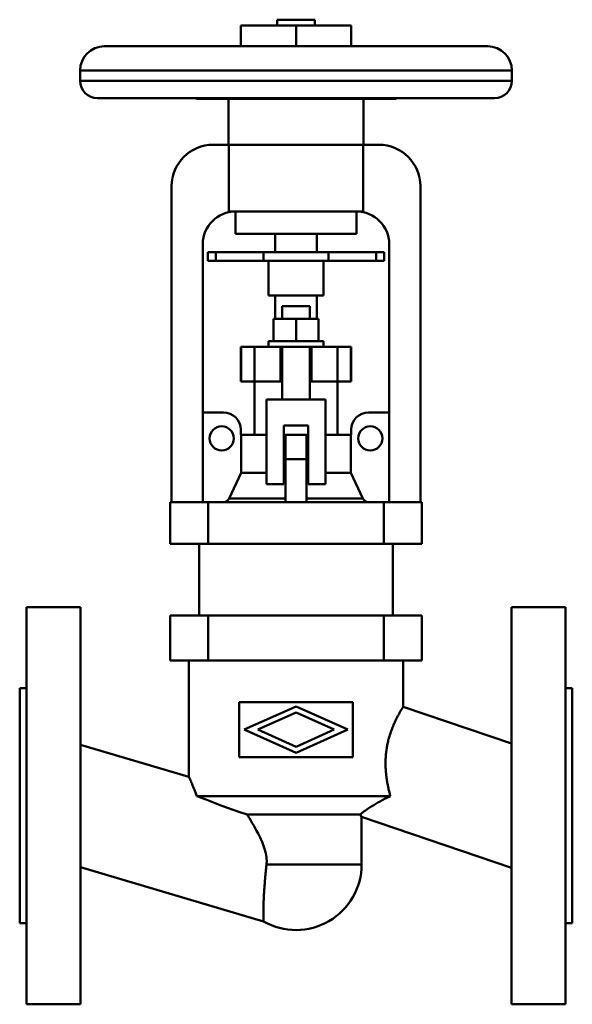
# Model space of a CAD drawing. Header units: millimetres. Extents: x 0 to 160, y -58 to 227.
import ezdxf

# ---------------------------------------------------------------- set-up
doc = ezdxf.new("R2010")
doc.units = ezdxf.units.MM
doc.layers.add('AM_0', color=7, linetype='Continuous', lineweight=30)

msp = doc.modelspace()

# ---------------------------------------------------------------- linework, layer by layer
at = {"layer": 'AM_0', "color": 7, "linetype": 'Continuous', "lineweight": 50}
for p, q in [((64, 225.8), (96, 225.8)), ((64, 225.8), (64, 219.8)), ((74.5, 227.5), (74.5, 225.8)), ((74.5, 227.5), (85.5, 227.5)), ((80, 225.8), (80, 219.8)), ((85.5, 225.8), (85.5, 227.5)), ((96, 225.8), (96, 219.8)), ((24.5, 219.8), (135.5, 219.8)), ((17.5, 212.8), (17.5, 209.8)), ((17.5, 212.8), (142.5, 212.8)), ((142.5, 209.8), (142.5, 212.8)), ((17.5, 209.8), (142.5, 209.8)), ((22.5, 204.8), (137.5, 204.8)), ((51.4, 204.6), (108.6, 204.6)), ((60.5, 204.6), (60.5, 191.3)), ((99.5, 191.3), (99.5, 204.6)), ((109, 204.69), (109, 204.8)), ((56, 191.3), (104, 191.3)), ((60.58, 172), (60.58, 191.3)), ((99.42, 191.3), (99.42, 172)), ((44, 87.8), (44, 179.3)), ((116, 179.3), (116, 87.8)), ((60.58, 172), (99.42, 172)), ((62.5, 172), (62.5, 165.5)), ((97.5, 165.5), (97.5, 172)), ((62.5, 165.5), (97.5, 165.5)), ((74, 165.5), (74, 160.2)), ((86, 160.2), (86, 165.5)), ((53, 162.5), (53, 87.8)), ((107, 87.8), (107, 162.5)), ((54.5, 160.2), (105.5, 160.2)), ((54.5, 160.2), (54.5, 157.7)), ((56.78, 160.2), (56.78, 157.7)), ((70.6, 160.2), (70.6, 157.7)), ((89.4, 160.2), (89.4, 157.7)), ((103.22, 160.2), (103.22, 157.7)), ((105.5, 160.2), (105.5, 157.7)), ((54.5, 157.7), (105.5, 157.7)), ((72, 157.7), (72, 147.7)), ((88, 147.7), (88, 157.7)), ((72, 147.7), (88, 147.7)), ((74, 147.7), (74, 140.9)), ((86, 140.9), (86, 147.7)), ((76, 144.55), (76, 140.9)), ((76, 144.55), (84, 144.55)), ((84, 140.9), (84, 144.55)), ((73.5, 134.4), (73.5, 140.9)), ((86.5, 140.9), (73.5, 140.9)), ((80, 134.4), (80, 140.9)), ((86.5, 134.4), (86.5, 140.9)), ((72, 134.4), (72, 132.8)), ((88, 134.4), (72, 134.4)), ((88, 132.8), (88, 134.4)), ((64, 132.8), (64, 122.8)), ((96, 132.8), (64, 132.8)), ((64.08, 122.8), (64.08, 132.8)), ((68, 132.8), (68, 107.3)), ((75.5, 122.8), (75.5, 132.8)), ((76, 132.8), (76, 117.55)), ((84, 117.55), (84, 132.8)), ((84.5, 122.8), (84.5, 132.8)), ((92, 107.3), (92, 132.8)), ((95.92, 122.8), (95.92, 132.8)), ((96, 122.8), (96, 132.8)), ((64, 122.8), (76, 122.8)), ((84, 122.8), (96, 122.8)), ((71.5, 93.05), (71.5, 117.55)), ((71.5, 117.55), (88.5, 117.55)), ((88.5, 117.55), (88.5, 93.05)), ((53, 113.8), (59, 113.8)), ((101, 113.8), (107, 113.8)), ((64, 108.8), (64, 107.3)), ((76.5, 110.05), (76.5, 93.05)), ((83.5, 110.05), (76.5, 110.05)), ((83.5, 93.05), (83.5, 110.05)), ((96, 107.3), (96, 108.8)), ((64, 107.3), (71.5, 107.3)), ((64.13, 107.3), (64.13, 96.38)), ((76.5, 107.3), (83.5, 107.3)), ((77, 87.8), (77, 107.3)), ((83, 87.8), (83, 107.3)), ((88.5, 107.3), (96, 107.3)), ((95.87, 96.38), (95.87, 107.3)), ((77, 100.3), (83, 100.3)), ((64.13, 96.38), (60.64, 88.95)), ((64.13, 96.38), (71.5, 96.38)), ((76.5, 96.38), (77, 96.38)), ((83, 96.38), (83.5, 96.38)), ((88.5, 96.38), (95.87, 96.38)), ((99.36, 88.95), (95.87, 96.38)), ((76.5, 93.05), (71.5, 93.05)), ((88.5, 93.05), (83.5, 93.05)), ((60.64, 88.95), (77, 88.95)), ((83, 88.95), (99.36, 88.95)), ((43.54, 87.8), (43.54, 75.8)), ((43.54, 87.8), (116.46, 87.8)), ((54.54, 87.8), (54.54, 75.8)), ((105.46, 87.8), (105.46, 75.8)), ((116.46, 87.8), (116.46, 75.8)), ((116.46, 75.8), (43.54, 75.8)), ((52, 75.8), (52, 55)), ((108, 55), (108, 75.8)), ((17.6, 57.5), (2, 57.5)), ((2, 57.5), (2, -57.5)), ((17.6, -57.5), (17.6, 57.5)), ((158, 57.5), (142.4, 57.5)), ((142.4, -57.5), (142.4, 57.5)), ((158, -57.5), (158, 57.5)), ((43.54, 55), (43.54, 42)), ((43.54, 55), (116.46, 55)), ((54.54, 55), (54.54, 42)), ((105.46, 55), (105.46, 42)), ((116.46, 55), (116.46, 42)), ((116.46, 42), (43.54, 42)), ((49, 42), (49, 8.35)), ((111, 28.57), (111, 42)), ((2, 34), (0, 34)), ((0, -34), (0, 34)), ((160, 34), (158, 34)), ((160, 34), (160, -34)), ((96.5, 30), (63.5, 30)), ((63.5, 30), (63.5, 14)), ((65, 22), (80, 28.7)), ((80, 28.7), (95, 22)), ((96.5, 14), (96.5, 30)), ((142.4, 17.95), (111, 28.57)), ((80, 26.95), (68.92, 22)), ((91.08, 22), (80, 26.95)), ((80, 15.3), (65, 22)), ((68.92, 22), (80, 17.05)), ((95, 22), (80, 15.3)), ((80, 17.05), (91.08, 22)), ((49, 8.35), (17.6, 17.65)), ((63.5, 14), (96.5, 14)), ((107.32, 2.78), (51.3, 2.78)), ((98.56, -2.6), (65.87, -2.6)), ((98.56, -2.6), (99, -3.26)), ((99, -17), (99, -3.26)), ((99, -3.26), (142.4, -17.95)), ((99, -17), (71.46, -17)), ((17.6, -17.81), (70.6, -33.51)), ((0, -34), (2, -34)), ((158, -34), (160, -34)), ((2, -57.5), (17.6, -57.5)), ((142.4, -57.5), (158, -57.5))]:
    msp.add_line(p, q, dxfattribs=at)
for points in [[(68.43, 204.8), (67.44, 204.73), (65.5, 204.69), (63.56, 204.73), (62.57, 204.8)], [(60.64, 88.95), (60.61, 88.9), (60.55, 88.79), (60.48, 88.68), (60.45, 88.62), (60.41, 88.57), (60.33, 88.48), (60.24, 88.39), (60.15, 88.3), (60.06, 88.22), (59.95, 88.15), (59.9, 88.11), (59.84, 88.08), (59.73, 88.02), (59.62, 87.96), (59.5, 87.92), (59.38, 87.88), (59.26, 87.85), (59.2, 87.84), (59.13, 87.82), (59, 87.81), (58.88, 87.8), (58.82, 87.8)], [(101.18, 87.8), (101.12, 87.8), (101, 87.81), (100.87, 87.82), (100.8, 87.84), (100.74, 87.85), (100.62, 87.88), (100.5, 87.92), (100.38, 87.96), (100.27, 88.02), (100.16, 88.08), (100.1, 88.11), (100.05, 88.15), (99.94, 88.22), (99.85, 88.3), (99.76, 88.39), (99.67, 88.48), (99.59, 88.57), (99.55, 88.62), (99.52, 88.68), (99.45, 88.79), (99.39, 88.9), (99.36, 88.95)], [(111, 28.57), (111, 28.57), (111, 28.56), (110.99, 28.55), (110.98, 28.54), (110.98, 28.53), (110.96, 28.51), (110.95, 28.48), (110.92, 28.45), (110.9, 28.4), (110.87, 28.36), (110.85, 28.33), (110.83, 28.3), (110.8, 28.24), (110.76, 28.18), (110.71, 28.11), (110.66, 28.03), (110.61, 27.94), (110.59, 27.9), (110.56, 27.85), (110.5, 27.75), (110.44, 27.65), (110.41, 27.6), (110.37, 27.54), (110.3, 27.43), (110.23, 27.31), (110.2, 27.24), (110.16, 27.18), (110.08, 27.05), (110, 26.91), (109.92, 26.76), (109.84, 26.61), (109.75, 26.46), (109.71, 26.38), (109.66, 26.3), (109.57, 26.13), (109.48, 25.96), (109.39, 25.78), (109.29, 25.6), (109.2, 25.42), (109.15, 25.32), (109.1, 25.23), (109, 25.03), (108.91, 24.83), (108.81, 24.63), (108.71, 24.42), (108.61, 24.21), (108.56, 24.1), (108.51, 24), (108.41, 23.78), (108.31, 23.55), (108.21, 23.32), (108.11, 23.08), (108.01, 22.84), (107.96, 22.72), (107.91, 22.59), (107.81, 22.34), (107.71, 22.08), (107.61, 21.81), (107.52, 21.54), (107.42, 21.26), (107.37, 21.12), (107.32, 20.98), (107.23, 20.7), (107.14, 20.41), (107.09, 20.26), (107.05, 20.11), (106.96, 19.81), (106.88, 19.51), (106.84, 19.35), (106.79, 19.2), (106.72, 18.89), (106.64, 18.58), (106.57, 18.26), (106.5, 17.94), (106.43, 17.61), (106.4, 17.45), (106.37, 17.29), (106.31, 16.96), (106.26, 16.63), (106.21, 16.29), (106.16, 15.96), (106.12, 15.62), (106.1, 15.46), (106.08, 15.29), (106.04, 14.95), (106.01, 14.61), (105.99, 14.27), (105.97, 13.94), (105.95, 13.6), (105.94, 13.43), (105.94, 13.27), (105.93, 12.93), (105.92, 12.6), (105.92, 12.27), (105.93, 11.94), (105.93, 11.6), (105.94, 11.44), (105.94, 11.27), (105.96, 10.94), (105.97, 10.61), (105.99, 10.28), (106.02, 9.95), (106.05, 9.62), (106.06, 9.45), (106.08, 9.29), (106.11, 8.96), (106.15, 8.63), (106.17, 8.46), (106.19, 8.3), (106.24, 7.97), (106.28, 7.65), (106.31, 7.48), (106.33, 7.32), (106.38, 7), (106.44, 6.67), (106.5, 6.35), (106.56, 6.03), (106.62, 5.71), (106.65, 5.55), (106.69, 5.4), (106.75, 5.08), (106.82, 4.77), (106.89, 4.45), (106.97, 4.14), (107.04, 3.84), (107.08, 3.68), (107.12, 3.53), (107.2, 3.23), (107.28, 2.93), (107.32, 2.78)], [(49, 8.35), (49, 8.34), (49.02, 8.3), (49.05, 8.23), (49.08, 8.17), (49.11, 8.11), (49.18, 7.96), (49.26, 7.76), (49.37, 7.53), (49.48, 7.27), (49.61, 6.97), (49.69, 6.8), (49.76, 6.63), (49.92, 6.27), (50.08, 5.87), (50.26, 5.45), (50.44, 5.01), (50.63, 4.54), (50.72, 4.3), (50.82, 4.05), (51.01, 3.55), (51.2, 3.04), (51.3, 2.78)], [(65.87, -2.6), (63.45, -1.79), (58.53, -0.02), (53.66, 1.85), (51.3, 2.78)], [(107.32, 2.78), (106.97, 2.6), (106.3, 2.27), (105.65, 1.93), (105.32, 1.76), (104.99, 1.59), (104.35, 1.24), (103.71, 0.89), (103.1, 0.54), (102.51, 0.19), (101.95, -0.14), (101.69, -0.31), (101.43, -0.47), (100.94, -0.79), (100.5, -1.09), (100.1, -1.37), (99.75, -1.64), (99.42, -1.88), (99.27, -2), (99.13, -2.12), (98.87, -2.33), (98.66, -2.52), (98.56, -2.6)], [(65.87, -2.6), (66.08, -2.94), (66.51, -3.63), (66.93, -4.32), (67.13, -4.67), (67.34, -5.02), (67.76, -5.74), (68.18, -6.48), (68.6, -7.25), (69.02, -8.04), (69.42, -8.84), (69.62, -9.25), (69.81, -9.67), (70.18, -10.5), (70.52, -11.34), (70.82, -12.2), (71.08, -13.06), (71.21, -13.56), (71.24, -13.71), (71.27, -13.85), (71.29, -13.93), (71.3, -14), (71.33, -14.14), (71.36, -14.29), (71.37, -14.36), (71.38, -14.44), (71.4, -14.58), (71.42, -14.73), (71.43, -14.8), (71.44, -14.87), (71.46, -15.02), (71.47, -15.17), (71.49, -15.31), (71.5, -15.46), (71.5, -15.61), (71.51, -15.68), (71.51, -15.76), (71.51, -15.9), (71.51, -16.05), (71.51, -16.2), (71.51, -16.35), (71.5, -16.49), (71.5, -16.57), (71.5, -16.64), (71.49, -16.78), (71.47, -16.93), (71.46, -17)], [(71.46, -17), (71.45, -17.12), (71.43, -17.35), (71.4, -17.59), (71.39, -17.71), (71.38, -17.82), (71.35, -18.06), (71.33, -18.3), (71.31, -18.53), (71.28, -18.77), (71.26, -19.01), (71.25, -19.13), (71.24, -19.25), (71.21, -19.48), (71.19, -19.72), (71.17, -19.96), (71.15, -20.19), (71.12, -20.43), (71.11, -20.55), (71.1, -20.67), (71.08, -20.9), (71.06, -21.14), (71.05, -21.25), (71.04, -21.37), (71.02, -21.6), (71, -21.84), (70.99, -21.95), (70.98, -22.07), (70.96, -22.3), (70.94, -22.53), (70.93, -22.75), (70.91, -22.98), (70.89, -23.2), (70.88, -23.32), (70.87, -23.43), (70.86, -23.65), (70.84, -23.87), (70.83, -24.09), (70.81, -24.31), (70.8, -24.52), (70.79, -24.63), (70.78, -24.74), (70.77, -24.95), (70.76, -25.16), (70.74, -25.37), (70.73, -25.57), (70.72, -25.77), (70.71, -25.88), (70.71, -25.98), (70.7, -26.17), (70.69, -26.37), (70.68, -26.57), (70.67, -26.76), (70.66, -26.95), (70.65, -27.04), (70.65, -27.13), (70.64, -27.32), (70.63, -27.5), (70.62, -27.68), (70.62, -27.85), (70.61, -28.03), (70.61, -28.11), (70.6, -28.2), (70.6, -28.36), (70.59, -28.53), (70.59, -28.61), (70.59, -28.69), (70.58, -28.85), (70.58, -29.02), (70.58, -29.09), (70.57, -29.17), (70.57, -29.33), (70.57, -29.49), (70.56, -29.64), (70.56, -29.79), (70.56, -29.94), (70.56, -30.01), (70.56, -30.09), (70.56, -30.23), (70.55, -30.37), (70.55, -30.51), (70.55, -30.65), (70.55, -30.79), (70.55, -30.85), (70.55, -30.92), (70.55, -31.05), (70.55, -31.17), (70.55, -31.3), (70.55, -31.42), (70.55, -31.54), (70.55, -31.59), (70.55, -31.65), (70.55, -31.76), (70.56, -31.87), (70.56, -31.98), (70.56, -32.08), (70.56, -32.18), (70.56, -32.23), (70.56, -32.27), (70.57, -32.36), (70.57, -32.45), (70.57, -32.54), (70.57, -32.62), (70.57, -32.7), (70.57, -32.74), (70.58, -32.77), (70.58, -32.84), (70.58, -32.91), (70.58, -32.94), (70.58, -32.98), (70.58, -33.04), (70.59, -33.09), (70.59, -33.12), (70.59, -33.15), (70.59, -33.2), (70.59, -33.24), (70.59, -33.28), (70.6, -33.32), (70.6, -33.36), (70.6, -33.37), (70.6, -33.39), (70.6, -33.42), (70.6, -33.44), (70.6, -33.46), (70.6, -33.48), (70.6, -33.49), (70.6, -33.5), (70.6, -33.5), (70.6, -33.51), (70.6, -33.51), (70.6, -33.51)]]:
    msp.add_lwpolyline(points, dxfattribs=at)
for centre in [(58.5, 106.3), (101.5, 106.3)]:
    msp.add_circle(centre, 3.5, dxfattribs=at)
for centre, radius, start, end in [((24.5, 212.8), 7, 90, 180), ((135.5, 212.8), 7, 0, 90), ((22.5, 209.8), 5, 180, 270), ((137.5, 209.8), 5, 270, 0), ((51.4, 205.6), 1, 233.1301, 270), ((108.6, 205.6), 1, 270, 293.8269), ((56, 179.3), 12, 90, 180), ((104, 179.3), 12, 0, 90), ((62.5, 162.5), 9.5, 90, 180), ((97.5, 162.5), 9.5, 0, 90), ((59, 108.8), 5, 0, 90), ((101, 108.8), 5, 90, 180), ((80, -17), 19, 240.3639, 0)]:
    msp.add_arc(centre, radius, start, end, dxfattribs=at)

doc.saveas('drawing.dxf')
